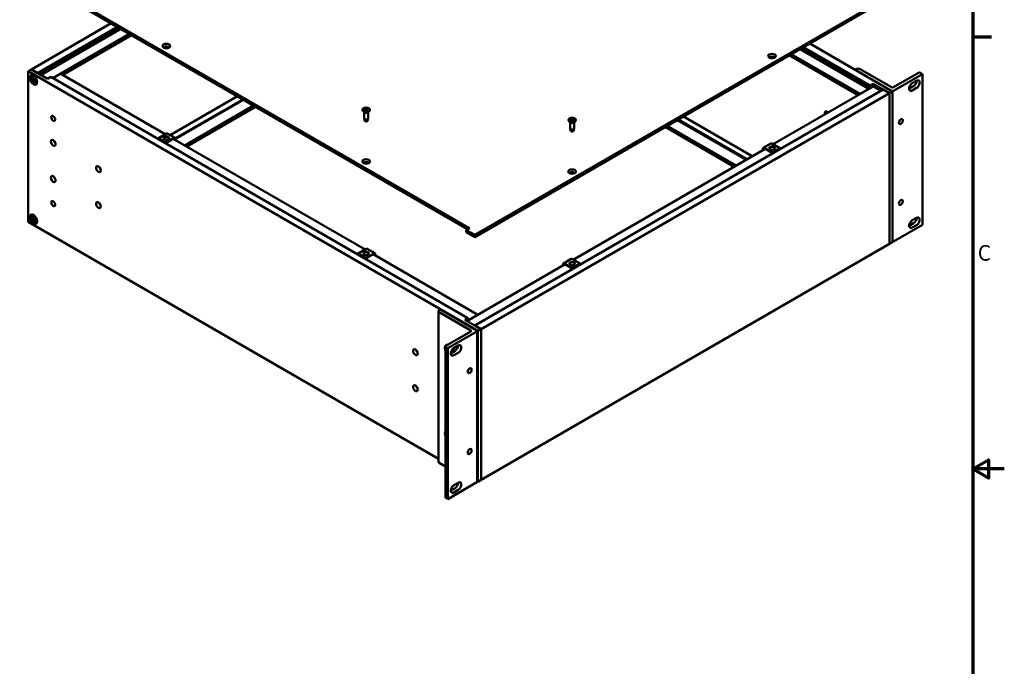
# Model space of a CAD drawing. Header units: millimetres. Extents: x 6 to 2153, y 38 to 1359.
# Tile 9 of 10: x 1356 to 2153, y 539 to 1062. Entities that reach past the tile are written whole.
import ezdxf

# ---------------------------------------------------------------- set-up
doc = ezdxf.new("R2010")
doc.units = ezdxf.units.MM
doc.header["$LTSCALE"] = 2.5
doc.layers.add('Border (ANSI)', color=7, linetype='Continuous', lineweight=70)
doc.layers.add('Visible (ANSI)', color=7, linetype='Continuous', lineweight=50)
doc.styles.add('Note Text (ANSI)', font='tahoma.ttf')

# ---------------------------------------------------------------- blocks, each defined once
blk = doc.blocks.new('Borders Default Border')
at = {"layer": 'Border (ANSI)'}
blk.add_line((850.9, 419.1), (856.92, 419.1), dxfattribs=at)
at = {"layer": 'Border (ANSI)', "flags": 128}
for points in [[(12.7, 25.4), (12.7, 533.4), (850.9, 533.4), (850.9, 25.4), (12.7, 25.4)], [(861.06, 279.4), (850.9, 279.4), (855.98, 282.33), (855.98, 276.47), (850.9, 279.4)]]:
    blk.add_lwpolyline(points, dxfattribs=at)
at = {"layer": 'Border (ANSI)', "insert": (852.57, 346.66), "char_height": 5, "attachment_point": 7, "style": 'Note Text (ANSI)'}
blk.add_mtext('C', dxfattribs=at)

msp = doc.modelspace()

# ---------------------------------------------------------------- linework, layer by layer
at = {"layer": 'Visible (ANSI)'}
for p, q in [((1381.361, 1088.585), (1720.003, 893.07)), ((1718.571, 892.244), (1381.361, 1086.932)), ((1724.359, 887.639), (2053.535, 1077.689)), ((2053.535, 1076.036), (1724.359, 885.986)), ((1430.239, 1058.712), (1365.71, 1021.456)), ((1435.29, 1055.796), (1370.761, 1018.54)), ((1436.745, 1054.956), (1372.216, 1017.7)), ((1437.756, 1054.373), (1373.226, 1017.117)), ((1438.059, 1054.198), (1373.529, 1016.942)), ((1445.131, 1050.115), (1383.127, 1014.317)), ((1446.747, 1049.181), (1391.068, 1017.035)), ((1987.43, 1037.87), (2043.11, 1005.724)), ((1987.733, 1038.045), (2043.11, 1006.074)), ((1988.744, 1038.629), (2044.12, 1006.657)), ((1990.198, 1039.469), (2044.12, 1008.337)), ((1995.25, 1042.385), (2062.305, 1003.671)), ((1978.742, 1032.854), (2034.421, 1000.708)), ((1980.358, 1033.787), (2036.038, 1001.641)), ((1365.71, 1021.456), (1363.184, 1019.998)), ((1726.884, 810.016), (1363.184, 1019.998)), ((1363.184, 1019.998), (1363.184, 898.208)), ((1365.71, 1021.456), (1370.761, 1018.54)), ((1378.843, 1013.874), (1365.71, 1021.456)), ((2032.004, 1021.165), (2032.931, 1021.7)), ((2036.113, 1021.7), (2061.509, 1007.038)), ((1365.681, 1014.427), (1366.615, 1013.671)), ((1365.681, 1013.424), (1366.615, 1013.1)), ((1365.727, 1015.862), (1366.2, 1016.135)), ((1366.227, 1014.996), (1367.007, 1013.801)), ((1366.872, 1013.723), (1366.227, 1014.996)), ((1366.227, 1012.224), (1366.872, 1012.752)), ((1366.227, 1012.224), (1367.013, 1012.678)), ((1367.007, 1012.519), (1366.227, 1012.224)), ((1366.802, 1013.622), (1367.737, 1014.035)), ((1366.993, 1015.185), (1367.18, 1013.997)), ((1366.993, 1011.151), (1367.18, 1012.123)), ((1367.11, 1013.8), (1367.746, 1014.081)), ((1368.014, 1015.953), (1367.54, 1016.143)), ((1367.862, 1014.683), (1367.675, 1013.711)), ((1367.862, 1010.649), (1367.675, 1011.837)), ((1367.725, 1012.023), (1368.551, 1012.626)), ((1367.848, 1013.315), (1368.627, 1013.61)), ((1368.627, 1010.838), (1367.848, 1012.033)), ((1368.627, 1013.61), (1367.982, 1013.082)), ((1367.982, 1012.111), (1368.627, 1010.838)), ((1368.033, 1012.201), (1368.594, 1012.611)), ((1368.627, 1013.61), (1368.136, 1013.326)), ((1369.174, 1012.41), (1368.239, 1012.734)), ((1369.174, 1011.407), (1368.239, 1012.163)), ((1370.349, 1011.907), (1370.278, 1011.402)), ((1381.369, 1015.332), (1378.843, 1013.874)), ((1381.369, 1015.332), (1718.802, 820.515)), ((1389.451, 1017.968), (1383.127, 1014.317)), ((1389.451, 1017.968), (1474.019, 969.143)), ((2063.1, 1007.038), (2083.23, 1018.66)), ((2086.552, 1017.661), (2063.1, 1004.121)), ((2078.247, 1010.299), (2081.723, 1012.306)), ((2084.821, 1018.66), (2086.552, 1017.661)), ((2086.552, 895.871), (2086.552, 1017.661)), ((1369.127, 1009.972), (1369.6, 1010.245)), ((2054.728, 1005.129), (1724.359, 814.39)), ((2046.646, 1007.765), (1965.609, 960.979)), ((2036.038, 1001.641), (2043.11, 1005.724)), ((2043.11, 1006.074), (2044.12, 1006.657)), ((2043.11, 1005.724), (2043.11, 1006.074)), ((2044.12, 1008.337), (2046.646, 1009.795)), ((2044.12, 1006.657), (2044.12, 1008.337)), ((2046.646, 1009.795), (2046.646, 1007.765)), ((2046.646, 1009.795), (2059.779, 1002.212)), ((2052.97, 1004.114), (2046.646, 1007.765)), ((2059.779, 1002.212), (2054.728, 1005.129)), ((2059.779, 1002.212), (2062.305, 1003.671)), ((2062.305, 1003.671), (2062.305, 881.881)), ((2075.721, 1005.925), (2079.197, 1007.932)), ((2081.723, 1006.474), (2078.247, 1004.467)), ((1532.375, 999.744), (1478.07, 968.391)), ((1537.366, 996.863), (1482.129, 964.972)), ((1536.686, 997.255), (1482.19, 965.791)), ((2059.779, 1002.212), (1729.41, 811.474)), ((2059.779, 880.423), (2059.779, 1002.212)), ((2059.779, 1002.212), (2059.779, 880.423)), ((1545.471, 992.183), (1489.792, 960.036)), ((1547.088, 991.25), (1491.409, 959.103)), ((1633.462, 988.778), (1633.462, 988.63)), ((1635.228, 986.667), (1634.058, 987.584)), ((1635.142, 989.363), (1635.962, 988.867)), ((1635.142, 988.194), (1635.962, 988.69)), ((1635.504, 989.572), (1636.363, 989.098)), ((1635.504, 987.985), (1636.363, 988.458)), ((1636.023, 988.78), (1636.034, 988.277)), ((1637.529, 989.572), (1636.669, 989.098)), ((1637.529, 987.985), (1636.669, 988.458)), ((1637.009, 988.78), (1636.998, 988.277)), ((1637.89, 989.363), (1637.07, 988.867)), ((1637.89, 988.194), (1637.07, 988.69)), ((1637.804, 986.667), (1638.974, 987.584)), ((1639.57, 988.778), (1639.57, 988.63)), ((1634.916, 986.911), (1634.916, 981.966)), ((1635.399, 979.937), (1634.932, 981.836)), ((1637.634, 979.937), (1638.1, 981.836)), ((1638.116, 986.911), (1638.116, 981.966)), ((1800.059, 980.615), (1800.059, 980.466)), ((1801.739, 981.199), (1802.558, 980.703)), ((1801.739, 980.03), (1802.558, 980.526)), ((1802.1, 981.408), (1802.959, 980.935)), ((1802.1, 979.821), (1802.959, 980.295)), ((1802.62, 980.616), (1802.631, 980.113)), ((1804.125, 981.408), (1803.266, 980.935)), ((1804.125, 979.821), (1803.266, 980.295)), ((1803.606, 980.616), (1803.595, 980.113)), ((1804.487, 981.199), (1803.667, 980.703)), ((1804.487, 980.03), (1803.667, 980.526)), ((1806.167, 980.615), (1806.167, 980.466)), ((1888.123, 980.535), (1943.803, 948.389)), ((1888.803, 980.928), (1944.483, 948.782)), ((1893.114, 983.417), (1948.793, 951.27)), ((1801.825, 978.503), (1800.654, 979.42)), ((1801.513, 978.748), (1801.513, 973.802)), ((1801.995, 971.774), (1801.528, 973.672)), ((1804.23, 971.774), (1804.697, 973.672)), ((1804.401, 978.503), (1805.571, 979.42)), ((1804.713, 978.748), (1804.713, 973.802)), ((1878.401, 974.922), (1934.08, 942.776)), ((1880.017, 975.856), (1935.697, 943.709)), ((1474.98, 969.697), (1468.496, 965.954)), ((1474.741, 962.349), (1468.496, 965.954)), ((1468.496, 965.954), (1468.496, 965.719)), ((1474.741, 962.113), (1468.496, 965.719)), ((1474.741, 962.349), (1481.224, 966.092)), ((1481.224, 965.856), (1474.741, 962.113)), ((1481.931, 966.162), (1475.686, 969.767)), ((1480.468, 965.42), (1635.664, 875.817)), ((1474.741, 962.113), (1474.741, 962.349)), ((1959.161, 957.256), (1803.965, 867.654)), ((1963.931, 961.61), (1957.687, 958.005)), ((1958.393, 957.935), (1964.877, 954.191)), ((1964.877, 953.956), (1958.393, 957.699)), ((1971.121, 957.797), (1964.638, 961.54)), ((1971.121, 957.797), (1964.877, 954.191)), ((1971.121, 957.562), (1964.877, 953.956)), ((1971.121, 957.562), (1971.121, 957.797)), ((1964.877, 954.191), (1964.877, 953.956)), ((1365.681, 901.9), (1366.615, 901.144)), ((1365.681, 900.897), (1366.615, 900.573)), ((1365.727, 903.335), (1366.2, 903.608)), ((1366.227, 902.468), (1367.007, 901.273)), ((1366.872, 901.196), (1366.227, 902.468)), ((1366.227, 899.697), (1366.872, 900.225)), ((1366.227, 899.697), (1367.013, 900.151)), ((1367.007, 899.992), (1366.227, 899.697)), ((1366.802, 901.094), (1367.737, 901.508)), ((1366.993, 902.657), (1367.18, 901.47)), ((1367.11, 901.272), (1367.746, 901.553)), ((1368.014, 903.425), (1367.54, 903.616)), ((1367.862, 902.156), (1367.675, 901.184)), ((1367.725, 899.496), (1368.551, 900.099)), ((1367.848, 900.788), (1368.627, 901.083)), ((1368.627, 901.083), (1367.982, 900.555)), ((1368.033, 899.674), (1368.594, 900.084)), ((1368.627, 901.083), (1368.136, 900.799)), ((1369.174, 899.883), (1368.239, 900.207)), ((2078.247, 899.475), (2081.723, 901.482)), ((1363.184, 898.208), (1694.982, 706.644)), ((1366.993, 898.624), (1367.18, 899.595)), ((1367.862, 898.122), (1367.675, 899.31)), ((1368.627, 898.311), (1367.848, 899.506)), ((1367.982, 899.584), (1368.627, 898.311)), ((1369.174, 898.88), (1368.239, 899.635)), ((1369.127, 897.445), (1369.6, 897.718)), ((1370.349, 899.38), (1370.278, 898.875)), ((1720.003, 893.07), (1717.478, 891.612)), ((2086.552, 895.871), (2063.1, 882.331)), ((2075.721, 895.101), (2079.197, 897.108)), ((2081.723, 895.649), (2078.247, 893.642)), ((1717.478, 891.612), (1724.359, 887.639)), ((1717.478, 891.612), (1717.478, 889.959)), ((1724.359, 885.986), (1717.478, 889.959)), ((1724.359, 887.639), (1724.359, 885.986)), ((1636.624, 876.372), (1630.141, 872.628)), ((1643.575, 872.836), (1637.331, 876.442)), ((2059.779, 880.423), (1729.41, 689.684)), ((2062.305, 881.881), (2059.779, 880.423)), ((1636.386, 869.023), (1630.141, 872.628)), ((1630.141, 872.628), (1630.141, 872.393)), ((1636.386, 868.788), (1630.141, 872.393)), ((1636.386, 869.023), (1642.869, 872.766)), ((1642.869, 872.531), (1636.386, 868.788)), ((1636.386, 868.788), (1636.386, 869.023)), ((1642.112, 872.094), (1726.884, 823.151)), ((1802.287, 868.284), (1796.042, 864.679)), ((1809.477, 864.471), (1802.993, 868.214)), ((1797.516, 863.931), (1718.034, 818.042)), ((1796.749, 864.609), (1803.232, 860.866)), ((1803.232, 860.631), (1796.749, 864.374)), ((1809.477, 864.471), (1803.232, 860.866)), ((1809.477, 864.236), (1803.232, 860.631)), ((1803.232, 860.866), (1803.232, 860.631)), ((1809.477, 864.236), (1809.477, 864.471)), ((1694.982, 826.047), (1694.982, 704.257)), ((1696.576, 827.505), (1695.641, 826.966)), ((1695.641, 825.129), (1721.037, 810.466)), ((1726.089, 810.466), (1696.576, 827.505)), ((1716.276, 819.056), (1718.802, 820.515)), ((1718.802, 820.515), (1718.802, 818.835)), ((1719.812, 819.068), (1726.884, 823.151)), ((1729.41, 811.474), (1716.276, 819.056)), ((1718.802, 820.001), (1719.812, 819.418)), ((1718.802, 818.835), (1719.812, 819.418)), ((1719.812, 819.418), (1719.812, 819.068)), ((1724.359, 814.39), (1729.41, 811.474)), ((1721.037, 809.547), (1700.907, 797.925)), ((1702.638, 796.008), (1726.089, 809.547)), ((1726.418, 810.007), (1726.418, 688.217)), ((1726.884, 810.016), (1729.41, 811.474)), ((1726.884, 688.226), (1726.884, 810.016)), ((1729.41, 811.474), (1729.41, 689.684)), ((1729.41, 689.684), (1729.41, 811.474)), ((1700.578, 797.466), (1700.578, 675.676)), ((1700.907, 797.007), (1702.638, 796.008)), ((1707.466, 796.229), (1710.943, 798.236)), ((1702.638, 796.008), (1702.638, 674.218)), ((1704.941, 791.855), (1708.417, 793.862)), ((1705.09, 791.941), (1704.953, 792.155)), ((1704.971, 792.326), (1705.152, 791.977)), ((1705.771, 792.334), (1705.071, 792.854)), ((1705.151, 793.142), (1705.425, 793.341)), ((1705.175, 793.218), (1705.374, 793.363)), ((1706.156, 793.039), (1705.244, 793.416)), ((1710.943, 792.404), (1707.466, 790.396)), ((1695.641, 703.339), (1700.578, 700.488)), ((1702.638, 674.218), (1726.089, 687.758)), ((1707.466, 685.405), (1710.943, 687.412)), ((1726.418, 688.495), (1726.884, 688.226)), ((1729.41, 689.684), (1726.884, 688.226)), ((1704.941, 681.031), (1708.417, 683.038)), ((1710.943, 681.579), (1707.466, 679.572)), ((1700.907, 675.217), (1702.638, 674.218))]:
    msp.add_line(p, q, dxfattribs=at)
for centre, major_axis in [((1474.872, 1040.384), (-3.094, 0)), ((1964.757, 1032.22), (-3.094, 0)), ((1367.427, 1012.917), (2.107, -3.65)), ((1367.427, 1012.917), (-1.7, 2.945)), ((1636.516, 988.778), (3.054, 0)), ((1383.39, 981.875), (1.136, -1.967)), ((1803.113, 980.615), (3.054, 0)), ((2068.973, 979.281), (1.122, 1.943)), ((1383.379, 962.025), (1.343, -2.326)), ((1474.86, 966.023), (-2.25, 0)), ((1964.757, 957.866), (-2.25, 0)), ((1636.516, 947.059), (-3.094, 0)), ((1420.002, 940.881), (1.343, -2.326)), ((1803.113, 938.895), (-3.094, 0)), ((1383.379, 932.861), (1.343, -2.326)), ((2068.973, 913.953), (1.122, 1.943)), ((1383.39, 913), (1.136, -1.967)), ((1420.002, 911.717), (1.343, -2.326)), ((1367.427, 900.39), (2.107, -3.65)), ((1367.427, 900.39), (-1.7, 2.945)), ((1636.505, 872.697), (-2.25, 0)), ((1803.113, 864.54), (-2.25, 0)), ((1676.37, 792.867), (1.343, -2.326)), ((1720.217, 777.926), (-1.122, -1.943)), ((1676.37, 763.703), (1.343, -2.326)), ((1720.217, 712.598), (-1.122, -1.943))]:
    msp.add_ellipse(centre, major_axis=major_axis, ratio=0.5773503, dxfattribs=at)
for centre, major_axis, ratio, start_param, end_param in [((1474.872, 1039.063), (1.688, 0), 0.5773503, 6.0890343, 9.6189289), ((1474.872, 1038.731), (1.687, 0), 0.5773503, 0.1715066, 2.970086), ((1964.757, 1030.9), (1.687, 0), 0.5773503, 6.0890343, 9.6189289), ((1964.757, 1030.567), (1.687, 0), 0.5773503, 0.1715066, 2.970086), ((2034.522, 1020.782), (2.25, 0), 0.5773503, 0.7853982, 2.3561945), ((1367.9, 1013.19), (-1.7, 2.945), 0.5773503, 5.3134716, 6.2831853), ((1366.658, 1013.893), (0.154, -0.267), 0.5773503, 5.3005606, 6.8814189), ((1366.658, 1012.829), (-0.154, 0.267), 0.5773503, 4.1141554, 5.6950136), ((1366.494, 1013.794), (0.503, 0.261), 0.4949173, 5.276872, 5.6363165), ((1366.494, 1012.684), (-0.52, 0.01), 0.2107732, 3.1799978, 3.9007268), ((1366.966, 1014.071), (0.154, -0.267), 0.5773503, 5.6849517, 7.26581), ((1366.759, 1012.225), (0.251, 0.455), 0.2107732, 5.5240512, 6.2447802), ((1366.966, 1012.295), (-0.154, 0.267), 0.5773503, 3.7297643, 5.3106226), ((1367.888, 1013.539), (0.154, -0.267), 0.5773503, 3.7297643, 5.3106226), ((1367.888, 1011.763), (-0.154, 0.267), 0.5773503, 5.6849517, 7.26581), ((1367.72, 1013.392), (0.501, -0.032), 0.1412432, 4.979754, 5.700483), ((1367.72, 1011.67), (-0.478, -0.305), 0.4949173, 3.7884615, 4.147906), ((1367.985, 1012.933), (-0.223, -0.45), 0.1412432, 3.724295, 4.445024), ((1368.196, 1013.005), (0.154, -0.267), 0.5773503, 4.1141554, 5.6950136), ((1368.196, 1011.941), (-0.154, 0.267), 0.5773503, 5.3005606, 6.8814189), ((1367.9, 1013.19), (1.7, -2.945), 0.5773503, 0, 0.9697137), ((2079.197, 1010.848), (1.786, 3.093), 0.5773503, 3.9269908, 5.4977871), ((2081.723, 1009.39), (1.786, 3.093), 0.5773503, 3.9269908, 7.0685835), ((2084.026, 1018.2), (1.125, 0), 0.5773503, 0.7853982, 2.3561945), ((2062.305, 1007.497), (1.125, 0), 0.5773503, 3.9269908, 5.4977871), ((2062.305, 1004.58), (-1.125, 0), 0.5773503, 0.9240733, 2.3561945), ((2078.247, 1007.383), (-1.786, -3.093), 0.5773503, 3.9269908, 7.0685835), ((1636.516, 988.63), (3.054, 0), 0.5773503, 3.1415927, 6.2831853), ((1635.801, 988.778), (0.222, 0), 0.5773503, 5.5213173, 7.0450533), ((1636.516, 989.191), (0.222, 0), 0.5773503, 3.950521, 5.474257), ((1636.516, 988.366), (-0.222, 0), 0.5773503, 3.950521, 5.474257), ((1637.231, 988.778), (-0.222, 0), 0.5773503, 5.5213173, 7.0450533), ((2009.265, 985.064), (-1.343, 2.326), 0.5773503, 5.0818102, 7.4845604), ((1636.516, 981.966), (1.6, 0), 0.5773503, 3.1415927, 6.2831853), ((1636.516, 987.215), (-1.6, 0), 0.5773503, 0.6351932, 2.5063995), ((1636.516, 980.029), (-1.129, 0), 0.5773503, 0.1410365, 3.0005561), ((1803.113, 980.466), (3.054, 0), 0.5773503, 3.1415927, 6.2831853), ((1802.398, 980.615), (0.222, 0), 0.5773503, 5.5213173, 7.0450533), ((1803.113, 981.027), (0.222, 0), 0.5773503, 3.950521, 5.474257), ((1803.113, 980.202), (-0.222, 0), 0.5773503, 3.950521, 5.474257), ((1803.828, 980.615), (-0.222, 0), 0.5773503, 5.5213173, 7.0450533), ((1803.113, 973.802), (1.6, 0), 0.5773503, 3.1415927, 6.2831853), ((1803.113, 979.051), (-1.6, 0), 0.5773503, 0.6351932, 2.5063995), ((1803.113, 971.865), (-1.129, 0), 0.5773503, 0.1410365, 3.0005561), ((1474.86, 965.788), (2.25, 0), 0.5773503, 0.0906701, 3.0509226), ((1474.86, 963.95), (1.406, 0), 0.5773503, 1.3279612, 1.8136314), ((1474.98, 968.543), (0.707, 1.224), 0.5773503, 0, 0.7853982), ((1481.224, 964.938), (0.707, 1.224), 0.5773503, 4.740089, 7.0685835), ((1481.224, 964.938), (0.563, 0.974), 0.5773503, 4.7471857, 7.0685835), ((1385.905, 963.484), (1.343, -2.326), 0.5773503, 4.365108, 5.05967), ((1958.393, 956.781), (-0.707, 1.224), 0.5773503, 5.4977871, 7.8342776), ((1958.393, 956.781), (-0.562, 0.974), 0.5773503, 5.4977871, 7.8292304), ((1964.757, 957.63), (2.25, 0), 0.5773503, 0.0906701, 3.0509226), ((1964.638, 960.386), (-0.707, 1.224), 0.5773503, 5.4977871, 6.2831853), ((1964.757, 955.793), (1.406, 0), 0.5773503, 1.3279612, 1.8136314), ((1422.528, 942.34), (1.343, -2.326), 0.5773503, 4.365108, 5.05967), ((1636.516, 945.738), (1.687, 0), 0.5773503, 6.0890343, 9.6189289), ((1636.516, 945.405), (1.687, 0), 0.5773503, 0.1715066, 2.970086), ((1385.905, 934.319), (1.343, -2.326), 0.5773503, 4.365108, 5.05967), ((1803.113, 937.574), (1.688, 0), 0.5773503, 6.0890343, 9.6189289), ((1803.113, 937.241), (1.688, 0), 0.5773503, 0.1715066, 2.970086), ((1422.528, 913.175), (1.343, -2.326), 0.5773503, 4.365108, 5.05967), ((1367.9, 900.663), (-1.7, 2.945), 0.5773503, 5.3134716, 6.2831853), ((1366.658, 901.366), (0.154, -0.267), 0.5773503, 5.3005606, 6.8814189), ((1366.658, 900.301), (-0.154, 0.267), 0.5773503, 4.1141554, 5.6950136), ((1366.494, 901.267), (0.503, 0.261), 0.4949173, 5.276872, 5.6363165), ((1366.494, 900.157), (-0.52, 0.01), 0.2107732, 3.1799978, 3.9007268), ((1366.966, 901.544), (0.154, -0.267), 0.5773503, 5.6849517, 7.26581), ((1366.759, 899.698), (0.251, 0.455), 0.2107732, 5.5240512, 6.2447802), ((1366.966, 899.768), (-0.154, 0.267), 0.5773503, 3.7297643, 5.3106226), ((1367.888, 901.012), (0.154, -0.267), 0.5773503, 3.7297643, 5.3106226), ((1367.72, 900.865), (0.501, -0.032), 0.1412432, 4.979754, 5.700483), ((1367.985, 900.406), (-0.223, -0.45), 0.1412432, 3.724295, 4.445024), ((1368.196, 900.478), (0.154, -0.267), 0.5773503, 4.1141554, 5.6950136), ((2079.197, 900.024), (1.786, 3.093), 0.5773503, 3.9269908, 5.4977871), ((2081.723, 898.566), (1.786, 3.093), 0.5773503, 3.9269908, 7.0685835), ((1367.888, 899.235), (-0.154, 0.267), 0.5773503, 5.6849517, 7.26581), ((1367.72, 899.143), (-0.478, -0.305), 0.4949173, 3.7884615, 4.147906), ((1368.196, 899.413), (-0.154, 0.267), 0.5773503, 5.3005606, 6.8814189), ((1367.9, 900.663), (1.7, -2.945), 0.5773503, 0, 0.9697137), ((2078.247, 896.559), (-1.786, -3.093), 0.5773503, 3.9269908, 7.0685835), ((1636.624, 875.218), (0.707, 1.224), 0.5773503, 0, 0.7853982), ((2062.305, 882.791), (-1.125, 0), 0.5773503, 1.5707963, 2.3561945), ((1636.505, 872.462), (2.25, 0), 0.5773503, 0.0906701, 3.0509226), ((1636.505, 870.625), (1.406, 0), 0.5773503, 1.3279612, 1.8136314), ((1642.869, 871.612), (0.707, 1.224), 0.5773503, 4.740089, 7.0685835), ((1642.869, 871.612), (0.562, 0.974), 0.5773503, 4.7471857, 7.0685835), ((1802.993, 867.061), (-0.707, 1.224), 0.5773503, 5.4977871, 6.2831853), ((1796.749, 863.455), (-0.707, 1.224), 0.5773503, 5.4977871, 7.8342776), ((1796.749, 863.455), (-0.563, 0.974), 0.5773503, 5.4977871, 7.8292304), ((1803.113, 864.305), (2.25, 0), 0.5773503, 0.0906701, 3.0509226), ((1803.113, 862.468), (1.406, 0), 0.5773503, 1.3279612, 1.8136314), ((1697.232, 826.047), (-2.25, 0), 0.5773503, 5.4977871, 7.0685835), ((1720.242, 810.007), (1.125, 0), 0.5773503, 5.4977871, 7.0685835), ((1725.293, 810.007), (1.125, 0), 0.5773503, 5.4977871, 7.0685835), ((1704.153, 793.765), (-2.813, 4.871), 0.5773503, 5.9040821, 7.522258), ((1701.703, 797.466), (-1.125, 0), 0.5773503, 5.4977871, 7.0685835), ((1708.417, 796.778), (1.786, 3.093), 0.5773503, 3.9269908, 5.4977871), ((1710.943, 795.32), (1.786, 3.093), 0.5773503, 3.9269908, 7.0685835), ((1678.896, 794.325), (1.343, -2.326), 0.5773503, 4.365108, 5.05967), ((1707.466, 793.313), (-1.786, -3.093), 0.5773503, 3.9269908, 7.0685835), ((1704.097, 793.733), (2.379, -4.12), 0.5773503, 1.1257045, 1.6176794), ((1704.153, 793.765), (2.813, -4.871), 0.5773503, 1.1980656, 1.6382756), ((1678.896, 765.161), (1.343, -2.326), 0.5773503, 4.365108, 5.05967), ((1704.153, 724.873), (-2.813, 4.871), 0.5773503, 0.3317236, 1.2390727), ((1697.232, 704.257), (-2.25, 0), 0.5773503, 0, 0.7853982), ((1707.466, 682.489), (-1.786, -3.093), 0.5773503, 3.9269908, 7.0685835), ((1708.417, 685.954), (1.786, 3.093), 0.5773503, 3.9269908, 5.4977871), ((1710.943, 684.496), (1.786, 3.093), 0.5773503, 3.9269908, 7.0685835), ((1725.293, 688.217), (1.125, 0), 0.5773503, 5.4977871, 6.2831853), ((1701.703, 675.676), (-1.125, 0), 0.5773503, 0, 0.7853982)]:
    msp.add_ellipse(centre, major_axis=major_axis, ratio=ratio, start_param=start_param, end_param=end_param, dxfattribs=at)
for points, knots in [([(1365.916, 1013.437), (1365.893, 1013.428), (1365.866, 1013.421), (1365.815, 1013.412), (1365.781, 1013.41), (1365.729, 1013.412), (1365.701, 1013.417), (1365.681, 1013.424)], [0.070977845, 0.070977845, 0.070977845, 0.070977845, 0.077294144, 0.077294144, 0.084999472, 0.084999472, 0.092710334, 0.092710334, 0.092710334, 0.092710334]), ([(1367.093, 1015.055), (1367.084, 1015.058), (1367.076, 1015.061), (1367.05, 1015.075), (1367.031, 1015.093), (1367.007, 1015.132), (1366.997, 1015.159), (1366.993, 1015.185)], [0.074205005, 0.074205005, 0.074205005, 0.074205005, 0.077294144, 0.077294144, 0.084999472, 0.084999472, 0.092710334, 0.092710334, 0.092710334, 0.092710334]), ([(1367.013, 1012.678), (1367.03, 1012.688), (1367.047, 1012.697), (1367.245, 1012.812), (1367.456, 1012.934), (1367.8, 1013.132), (1367.968, 1013.229), (1368.136, 1013.326)], [-3.39284036, -3.39284036, -3.39284036, -3.39284036, -3.38761214, -3.38761214, -3.32693247, -3.32693247, -3.26847944, -3.26847944, -3.26847944, -3.26847944]), ([(1367.093, 1015.055), (1367.142, 1015.041), (1367.191, 1015.024), (1367.293, 1014.982), (1367.345, 1014.958), (1367.45, 1014.904), (1367.503, 1014.873), (1367.609, 1014.806), (1367.663, 1014.769), (1367.761, 1014.695), (1367.805, 1014.66), (1367.85, 1014.622)], [1.32690981, 1.32690981, 1.32690981, 1.32690981, 1.42461996, 1.42461996, 1.52233012, 1.52233012, 1.62004027, 1.62004027, 1.71775043, 1.71775043, 1.79964626, 1.79964626, 1.79964626, 1.79964626]), ([(1369.174, 1011.407), (1369.154, 1011.423), (1369.135, 1011.446), (1369.114, 1011.486), (1369.108, 1011.511), (1369.109, 1011.541), (1369.11, 1011.55), (1369.112, 1011.558)], [0.030954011, 0.030954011, 0.030954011, 0.030954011, 0.038664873, 0.038664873, 0.046370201, 0.046370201, 0.04945934, 0.04945934, 0.04945934, 0.04945934]), ([(1369.115, 1012.43), (1369.125, 1012.373), (1369.134, 1012.317), (1369.149, 1012.195), (1369.154, 1012.13), (1369.159, 1012.004), (1369.159, 1011.943), (1369.154, 1011.825), (1369.149, 1011.768), (1369.134, 1011.659), (1369.124, 1011.608), (1369.112, 1011.558)], [2.91274272, 2.91274272, 2.91274272, 2.91274272, 2.99463855, 2.99463855, 3.09234871, 3.09234871, 3.19005886, 3.19005886, 3.28776902, 3.28776902, 3.38547917, 3.38547917, 3.38547917, 3.38547917]), ([(1366.993, 1011.151), (1366.997, 1011.172), (1367.007, 1011.199), (1367.031, 1011.245), (1367.05, 1011.273), (1367.084, 1011.313), (1367.103, 1011.333), (1367.121, 1011.348)], [0.030954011, 0.030954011, 0.030954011, 0.030954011, 0.038664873, 0.038664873, 0.046370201, 0.046370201, 0.0526865, 0.0526865, 0.0526865, 0.0526865]), ([(1635.142, 988.194), (1635.151, 988.199), (1635.162, 988.203), (1635.178, 988.205), (1635.187, 988.203), (1635.195, 988.199), (1635.197, 988.198), (1635.198, 988.197)], [0.0136539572, 0.0136539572, 0.0136539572, 0.0136539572, 0.017108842, 0.017108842, 0.0205337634, 0.0205337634, 0.0213305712, 0.0213305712, 0.0213305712, 0.0213305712]), ([(1635.532, 988.001), (1635.512, 988.01), (1635.492, 988.019), (1635.446, 988.04), (1635.421, 988.053), (1635.372, 988.08), (1635.348, 988.094), (1635.302, 988.122), (1635.28, 988.137), (1635.238, 988.166), (1635.217, 988.181), (1635.198, 988.197)], [4.57108149, 4.57108149, 4.57108149, 4.57108149, 4.61821586, 4.61821586, 4.68138516, 4.68138516, 4.74455446, 4.74455446, 4.80772376, 4.80772376, 4.87089306, 4.87089306, 4.87089306, 4.87089306]), ([(1635.504, 989.572), (1635.513, 989.566), (1635.524, 989.558), (1635.541, 989.54), (1635.55, 989.528), (1635.562, 989.508), (1635.567, 989.497), (1635.571, 989.488)], [0.0136539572, 0.0136539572, 0.0136539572, 0.0136539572, 0.017108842, 0.017108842, 0.0205337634, 0.0205337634, 0.0232838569, 0.0232838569, 0.0232838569, 0.0232838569]), ([(1637.462, 989.488), (1637.465, 989.497), (1637.47, 989.508), (1637.482, 989.528), (1637.491, 989.54), (1637.508, 989.558), (1637.519, 989.566), (1637.529, 989.572)], [0.0312995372, 0.0312995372, 0.0312995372, 0.0312995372, 0.0340496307, 0.0340496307, 0.0374745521, 0.0374745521, 0.040929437, 0.040929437, 0.040929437, 0.040929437]), ([(1637.834, 988.197), (1637.815, 988.181), (1637.795, 988.166), (1637.752, 988.137), (1637.73, 988.122), (1637.684, 988.094), (1637.661, 988.08), (1637.611, 988.053), (1637.586, 988.04), (1637.54, 988.019), (1637.52, 988.01), (1637.5, 988.001)], [2.98308857, 2.98308857, 2.98308857, 2.98308857, 3.04625787, 3.04625787, 3.10942717, 3.10942717, 3.17259647, 3.17259647, 3.23576577, 3.23576577, 3.28290014, 3.28290014, 3.28290014, 3.28290014]), ([(1637.834, 988.197), (1637.836, 988.198), (1637.837, 988.199), (1637.845, 988.203), (1637.854, 988.205), (1637.871, 988.203), (1637.881, 988.199), (1637.89, 988.194)], [0.0332528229, 0.0332528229, 0.0332528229, 0.0332528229, 0.0340496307, 0.0340496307, 0.0374745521, 0.0374745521, 0.040929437, 0.040929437, 0.040929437, 0.040929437]), ([(1801.739, 980.03), (1801.748, 980.036), (1801.758, 980.039), (1801.775, 980.041), (1801.784, 980.04), (1801.792, 980.035), (1801.793, 980.034), (1801.795, 980.033)], [0.0136539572, 0.0136539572, 0.0136539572, 0.0136539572, 0.017108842, 0.017108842, 0.0205337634, 0.0205337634, 0.0213305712, 0.0213305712, 0.0213305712, 0.0213305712]), ([(1802.129, 979.837), (1802.108, 979.846), (1802.089, 979.855), (1802.043, 979.877), (1802.018, 979.89), (1801.968, 979.916), (1801.945, 979.93), (1801.899, 979.958), (1801.877, 979.973), (1801.834, 980.003), (1801.814, 980.018), (1801.795, 980.033)], [4.57108149, 4.57108149, 4.57108149, 4.57108149, 4.61821586, 4.61821586, 4.68138516, 4.68138516, 4.74455446, 4.74455446, 4.80772376, 4.80772376, 4.87089306, 4.87089306, 4.87089306, 4.87089306]), ([(1802.1, 981.408), (1802.11, 981.403), (1802.121, 981.394), (1802.138, 981.377), (1802.147, 981.365), (1802.159, 981.345), (1802.164, 981.334), (1802.167, 981.324)], [0.0136539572, 0.0136539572, 0.0136539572, 0.0136539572, 0.017108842, 0.017108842, 0.0205337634, 0.0205337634, 0.0232838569, 0.0232838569, 0.0232838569, 0.0232838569]), ([(1804.058, 981.324), (1804.062, 981.334), (1804.067, 981.345), (1804.078, 981.365), (1804.088, 981.377), (1804.105, 981.394), (1804.116, 981.403), (1804.125, 981.408)], [0.0312995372, 0.0312995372, 0.0312995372, 0.0312995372, 0.0340496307, 0.0340496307, 0.0374745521, 0.0374745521, 0.040929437, 0.040929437, 0.040929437, 0.040929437]), ([(1804.431, 980.033), (1804.411, 980.018), (1804.391, 980.003), (1804.349, 979.973), (1804.327, 979.958), (1804.281, 979.93), (1804.257, 979.916), (1804.208, 979.89), (1804.183, 979.877), (1804.137, 979.855), (1804.117, 979.846), (1804.097, 979.837)], [2.98308857, 2.98308857, 2.98308857, 2.98308857, 3.04625787, 3.04625787, 3.10942717, 3.10942717, 3.17259647, 3.17259647, 3.23576577, 3.23576577, 3.28290014, 3.28290014, 3.28290014, 3.28290014]), ([(1804.431, 980.033), (1804.432, 980.034), (1804.434, 980.035), (1804.442, 980.04), (1804.451, 980.041), (1804.467, 980.039), (1804.478, 980.036), (1804.487, 980.03)], [0.0332528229, 0.0332528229, 0.0332528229, 0.0332528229, 0.0340496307, 0.0340496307, 0.0374745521, 0.0374745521, 0.040929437, 0.040929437, 0.040929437, 0.040929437]), ([(1365.916, 900.909), (1365.893, 900.901), (1365.866, 900.894), (1365.815, 900.885), (1365.781, 900.883), (1365.729, 900.885), (1365.701, 900.89), (1365.681, 900.897)], [0.070977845, 0.070977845, 0.070977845, 0.070977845, 0.077294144, 0.077294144, 0.084999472, 0.084999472, 0.092710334, 0.092710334, 0.092710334, 0.092710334]), ([(1367.093, 902.528), (1367.084, 902.531), (1367.076, 902.534), (1367.05, 902.548), (1367.031, 902.566), (1367.007, 902.604), (1366.997, 902.632), (1366.993, 902.657)], [0.074205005, 0.074205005, 0.074205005, 0.074205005, 0.077294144, 0.077294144, 0.084999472, 0.084999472, 0.092710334, 0.092710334, 0.092710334, 0.092710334]), ([(1367.013, 900.151), (1367.03, 900.16), (1367.047, 900.17), (1367.245, 900.285), (1367.456, 900.406), (1367.8, 900.605), (1367.968, 900.702), (1368.136, 900.799)], [-3.39284036, -3.39284036, -3.39284036, -3.39284036, -3.38761214, -3.38761214, -3.32693247, -3.32693247, -3.26847944, -3.26847944, -3.26847944, -3.26847944]), ([(1367.093, 902.528), (1367.142, 902.514), (1367.191, 902.497), (1367.293, 902.455), (1367.345, 902.431), (1367.45, 902.376), (1367.503, 902.346), (1367.609, 902.278), (1367.663, 902.241), (1367.761, 902.168), (1367.805, 902.132), (1367.85, 902.095)], [1.32690981, 1.32690981, 1.32690981, 1.32690981, 1.42461996, 1.42461996, 1.52233012, 1.52233012, 1.62004027, 1.62004027, 1.71775043, 1.71775043, 1.79964626, 1.79964626, 1.79964626, 1.79964626]), ([(1369.115, 899.903), (1369.125, 899.846), (1369.134, 899.789), (1369.149, 899.668), (1369.154, 899.603), (1369.159, 899.477), (1369.159, 899.416), (1369.154, 899.298), (1369.149, 899.241), (1369.134, 899.132), (1369.124, 899.08), (1369.112, 899.031)], [2.91274272, 2.91274272, 2.91274272, 2.91274272, 2.99463855, 2.99463855, 3.09234871, 3.09234871, 3.19005886, 3.19005886, 3.28776902, 3.28776902, 3.38547917, 3.38547917, 3.38547917, 3.38547917]), ([(1366.993, 898.624), (1366.997, 898.645), (1367.007, 898.671), (1367.031, 898.718), (1367.05, 898.746), (1367.084, 898.786), (1367.103, 898.805), (1367.121, 898.821)], [0.030954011, 0.030954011, 0.030954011, 0.030954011, 0.038664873, 0.038664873, 0.046370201, 0.046370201, 0.0526865, 0.0526865, 0.0526865, 0.0526865]), ([(1369.174, 898.88), (1369.154, 898.896), (1369.135, 898.918), (1369.114, 898.959), (1369.108, 898.984), (1369.109, 899.013), (1369.11, 899.022), (1369.112, 899.031)], [0.030954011, 0.030954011, 0.030954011, 0.030954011, 0.038664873, 0.038664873, 0.046370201, 0.046370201, 0.04945934, 0.04945934, 0.04945934, 0.04945934]), ([(1706.095, 793.064), (1706.104, 793.009), (1706.111, 792.955), (1706.123, 792.835), (1706.127, 792.771), (1706.132, 792.651), (1706.132, 792.596), (1706.13, 792.541)], [2.94974754, 2.94974754, 2.94974754, 2.94974754, 3.01732421, 3.01732421, 3.10006627, 3.10006627, 3.17474652, 3.17474652, 3.17474652, 3.17474652])]:
    msp.add_open_spline(points, degree=3, knots=knots, dxfattribs=at)
for points, weights in [([(1365.916, 1013.437), (1366.287, 1013.567), (1366.605, 1013.68)], [1.00354073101, 1.01302398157, 1.01682680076]), ([(1367.677, 1011.824), (1367.42, 1011.604), (1367.121, 1011.348)], [1.01682680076, 1.01302398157, 1.00354073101]), ([(1635.738, 989.002), (1635.661, 989.225), (1635.571, 989.488)], [1.02414191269, 1.01683390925, 1.00306837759]), ([(1637.462, 989.488), (1637.372, 989.225), (1637.295, 989.002)], [1.00306837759, 1.01683390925, 1.02414191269]), ([(1802.334, 980.839), (1802.257, 981.062), (1802.167, 981.324)], [1.02414191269, 1.01683390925, 1.00306837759]), ([(1804.058, 981.324), (1803.968, 981.062), (1803.891, 980.839)], [1.00306837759, 1.01683390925, 1.02414191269]), ([(1365.916, 900.909), (1366.287, 901.04), (1366.605, 901.152)], [1.00354073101, 1.01302398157, 1.01682680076]), ([(1367.677, 899.297), (1367.42, 899.077), (1367.121, 898.821)], [1.01682680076, 1.01302398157, 1.00354073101])]:
    msp.add_rational_spline(points, weights, degree=2, dxfattribs=at)

# ---------------------------------------------------------------- block references
at = {"xscale": 2.5, "yscale": 2.5, "zscale": 2.5}
msp.add_blockref('Borders Default Border', (0, 0), dxfattribs=at)

doc.saveas('drawing.dxf')
